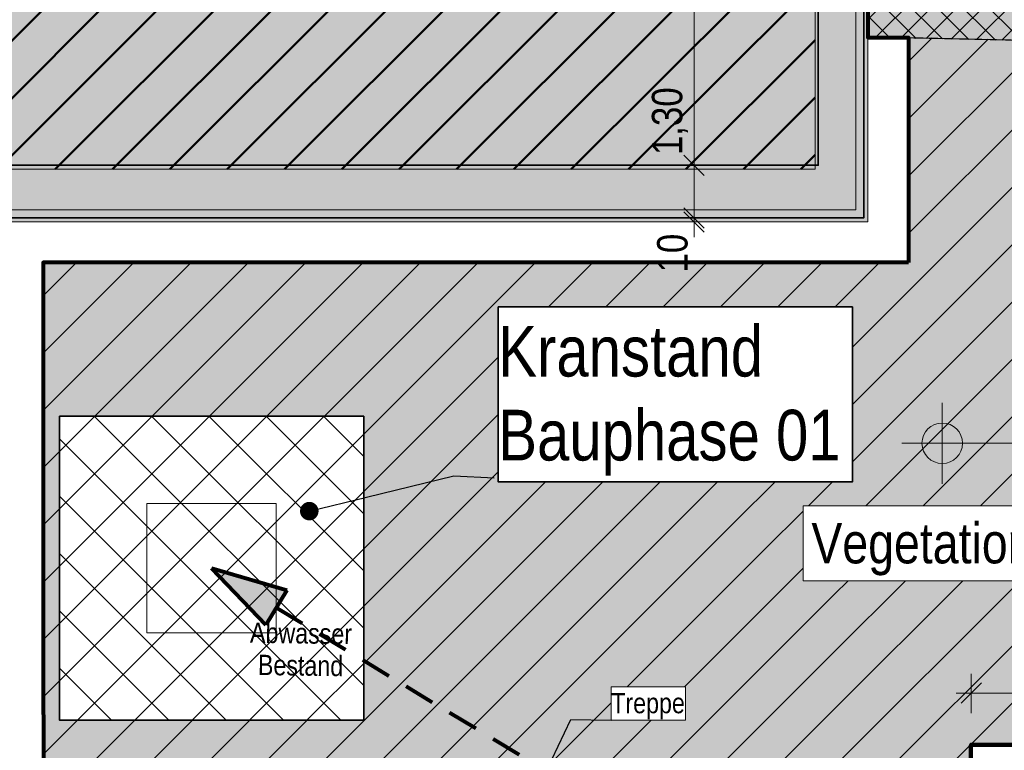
# Model space of a CAD drawing. Header units: metres. Extents: x -177922 to 5550634, y -507967 to 368279.
# Tile 14 of 125: x -18814 to 5465, y -15304 to 2721. Entities that reach past the tile are written whole.
import ezdxf

# ---------------------------------------------------------------- set-up
doc = ezdxf.new("R2010")
doc.units = ezdxf.units.M
doc.header["$LTSCALE"] = 0.05
doc.header["$XCLIPFRAME"] = 0
doc.linetypes.add('Strichlinie_ lang-2', pattern=[25000, 15000, -10000])
doc.linetypes.add('Wipeout_Contour', pattern=[20000, 0, -20000])
for name, color, linetype in [('A_1_Schraffuren', 7, 'Continuous'), ('A_6_BE_Bauzaun', 7, 'Continuous'), ('A_6_BE_befestigte_Flächen_neu', 7, 'Continuous'), ('A_6_BE_Bemaßung', 7, 'Continuous'), ('A_6_BE_Bemaßung.2', 7, 'Continuous'), ('A_6_BE_Bemaßung_Höhen.2', 7, 'Continuous'), ('A_6_BE_Böschung.2', 7, 'Continuous'), ('A_6_BE_Kran', 7, 'Continuous'), ('A_6_BE_Linien', 7, 'Continuous'), ('A_6_BE_Linien_Leitungen', 7, 'Continuous'), ('A_6_BE_Text', 7, 'Continuous')]:
    doc.layers.add(name, color=color, linetype=linetype)
doc.styles.add('ERSTELLTER_STIL_1', font='txt')
doc.styles.add('ERSTELLTER_STIL_2', font='ARIALN.TTF')
doc.linetypes.add('Abbruch-2', pattern='A,0,[1,ARC_5_DOK_LP_BE_02_F_F Baustelleneinrichtung Aushub1.Shx,S=317.460317,R=0,X=0,Y=0],-40000,0', length=40000)
doc.linetypes.add('Böschung', pattern='A,0,[2,ARC_5_DOK_LP_BE_02_F_F Baustelleneinrichtung Aushub1.Shx,S=111.111111,R=0,X=0,Y=0],-14000,0', length=14000)
doc.dimstyles.new('ERSTELLTER_STIL__1', dxfattribs={"dimtxt": 750, "dimasz": 475, "dimexe": 0.18, "dimexo": 500, "dimgap": 0, "dimtad": 1, "dimlfac": 0.001, "dimzin": 0, "dimdsep": 46, "dimtxsty": 'ERSTELLTER_STIL_1', "dimblk": 'ARROWHEAD_6', "dimblk1": 'ARROWHEAD_6', "dimblk2": 'ARROWHEAD_6', "dimcen": 0.09, "dimclrd": 1, "dimclre": 1, "dimclrt": 1, "dimazin": 0, "dimtfac": 1, "dimtdec": 4, "dimtmove": 0, "dimatfit": 3, "dimfxl": 1, "dimtolj": 1, "dimtzin": 0, "dimarcsym": 0})
doc.dimstyles.new('ERSTELLTER_STIL__11', dxfattribs={"dimtxt": 0.18, "dimasz": 18.24, "dimexe": 0.18, "dimexo": 0.0625, "dimgap": 0, "dimtad": 0, "dimtih": 1, "dimtoh": 1, "dimdec": 4, "dimzin": 0, "dimdsep": 46, "dimcen": 0.09, "dimadec": 0, "dimazin": 0, "dimtfac": 1, "dimtdec": 4, "dimtmove": 0, "dimatfit": 3, "dimldrblk": 'ARROWHEAD_11', "dimfxl": 1, "dimtolj": 1, "dimtzin": 0, "dimarcsym": 0})
doc.dimstyles.new('ERSTELLTER_STIL__12', dxfattribs={"dimtxt": 750, "dimasz": 475, "dimexe": 0.18, "dimexo": 500, "dimgap": 0, "dimtad": 1, "dimlfac": 0.001, "dimzin": 0, "dimdsep": 46, "dimtxsty": 'ERSTELLTER_STIL_1', "dimblk": 'ARROWHEAD_6', "dimblk1": 'ARROWHEAD_6', "dimblk2": 'ARROWHEAD_6', "dimcen": 0.09, "dimclrd": 1, "dimclre": 1, "dimclrt": 1, "dimazin": 0, "dimtfac": 1, "dimtdec": 4, "dimtmove": 2, "dimatfit": 3, "dimfxl": 1, "dimtolj": 1, "dimtzin": 0, "dimarcsym": 0})
doc.dimstyles.new('ERSTELLTER_STIL__13', dxfattribs={"dimtxt": 750, "dimasz": 475, "dimexe": 0.18, "dimexo": 500, "dimgap": 0, "dimtad": 1, "dimtih": 1, "dimtoh": 1, "dimlfac": 0.001, "dimzin": 0, "dimdsep": 46, "dimtxsty": 'ERSTELLTER_STIL_1', "dimblk": 'ARROWHEAD_6', "dimblk1": 'ARROWHEAD_6', "dimblk2": 'ARROWHEAD_6', "dimcen": 0.09, "dimclrd": 1, "dimclre": 1, "dimclrt": 1, "dimazin": 0, "dimtfac": 1, "dimtdec": 4, "dimtmove": 0, "dimatfit": 3, "dimfxl": 1, "dimtolj": 1, "dimtzin": 0, "dimarcsym": 0})
doc.dimstyles.new('ERSTELLTER_STIL__18', dxfattribs={"dimtxt": 0.18, "dimasz": 912, "dimexe": 0.18, "dimexo": 0.0625, "dimgap": 0, "dimtad": 0, "dimtih": 1, "dimtoh": 1, "dimdec": 4, "dimzin": 0, "dimdsep": 46, "dimcen": 0.09, "dimadec": 0, "dimazin": 0, "dimtfac": 1, "dimtdec": 4, "dimtmove": 0, "dimatfit": 3, "dimldrblk": 'ARROWHEAD_11', "dimfxl": 1, "dimtolj": 1, "dimtzin": 0, "dimarcsym": 0})
doc.dimstyles.new('ERSTELLTER_STIL__19', dxfattribs={"dimtxt": 0.18, "dimasz": 36.48, "dimexe": 0.18, "dimexo": 0.0625, "dimgap": 0, "dimtad": 0, "dimtih": 1, "dimtoh": 1, "dimdec": 4, "dimzin": 0, "dimdsep": 46, "dimcen": 0.09, "dimadec": 0, "dimazin": 0, "dimtfac": 1, "dimtdec": 4, "dimtmove": 0, "dimatfit": 3, "dimldrblk": 'ARROWHEAD_11', "dimfxl": 1, "dimtolj": 1, "dimtzin": 0, "dimarcsym": 0})
doc.dimstyles.new('ERSTELLTER_STIL__3', dxfattribs={"dimtxt": 750, "dimasz": 475, "dimexe": 0.18, "dimexo": 500, "dimgap": 0, "dimtad": 1, "dimlfac": 0.001, "dimzin": 0, "dimdsep": 46, "dimtxsty": 'ERSTELLTER_STIL_1', "dimblk": 'ARROWHEAD_6', "dimblk1": 'ARROWHEAD_6', "dimblk2": 'ARROWHEAD_6', "dimcen": 0.09, "dimclrd": 6, "dimclre": 6, "dimclrt": 6, "dimazin": 0, "dimtfac": 1, "dimtdec": 4, "dimtmove": 0, "dimatfit": 3, "dimfxl": 1, "dimtolj": 1, "dimtzin": 0, "dimarcsym": 0})
picture_1 = doc.add_image_def('image5.jpg', size_in_pixel=(379, 363))
pattern_1 = [(45, (0, 0), (-707.107, 707.107), [])]

# ---------------------------------------------------------------- blocks, each defined once
blk = doc.blocks.new('*D9')
at = {"layer": 'A_6_BE_Bemaßung', "color": 6, "linetype": 'Continuous', "lineweight": 18}
for p, q in [((4650, -14390), (4650, -13421)), ((14649, -14390), (14649, -13421)), ((4900, -13640), (4400, -14140)), ((14399, -14140), (14899, -13640)), ((4275, -13890), (4650, -13890)), ((4650, -13890), (14649, -13890)), ((14649, -13890), (15024, -13890))]:
    blk.add_line(p, q, dxfattribs=at)
at = {"layer": 'A_6_BE_Bemaßung', "color": 6, "lineweight": 18, "insert": (8528, -13740), "char_height": 750, "attachment_point": 7, "rotation": 359.9997, "style": 'ERSTELLTER_STIL_1'}
blk.add_mtext('\\A1;{\\pql;\\fSwis721 Cn BT|b0|i0|c0|p0;\\W1.000000;10,00}', dxfattribs=at)
blk = doc.blocks.new('ARROWHEAD_6')
at = {"color": 0, "linetype": 'Continuous', "lineweight": 0}
for p, q in [((0, 0), (-1, 0)), ((-0.5, -0.5), (0.5, 0.5))]:
    blk.add_line(p, q, dxfattribs=at)
blk = doc.blocks.new('ARROWHEAD_11')
at = {"color": 0, "linetype": 'Continuous', "lineweight": 0}
blk.add_line((0, 0), (-1, 0), dxfattribs=at)
at = {"color": 0, "linetype": 'Continuous', "lineweight": 0, "const_width": 0.25, "flags": 128}
blk.add_lwpolyline([(-0.125, 0, 1), (0.125, 0, 1)], format="xyb", close=True, dxfattribs=at)
blk = doc.blocks.new('*D65')
at = {"layer": 'A_6_BE_Bemaßung.2', "color": 1, "linetype": 'Continuous', "lineweight": 18}
for p, q in [((-19325, -20745), (-19325, -19776)), ((-19225, -20745), (-19225, -19776)), ((-19575, -20526), (-19075, -20026)), ((-18975, -20026), (-19475, -20526)), ((-19325, -20276), (-19225, -20276)), ((-19225, -20276), (-18850, -20276))]:
    blk.add_line(p, q, dxfattribs=at)
at = {"layer": 'A_6_BE_Bemaßung.2', "color": 1, "lineweight": 18, "insert": (-18975, -20126), "char_height": 750, "attachment_point": 7, "style": 'ERSTELLTER_STIL_1'}
blk.add_mtext('\\A1;{\\pql;\\fSwis721 Cn BT|b0|i0|c0|p0;\\W1.000000;10}', dxfattribs=at)
blk = doc.blocks.new('*D69')
at = {"layer": 'A_6_BE_Bemaßung.2', "color": 1, "linetype": 'Continuous', "lineweight": 18}
for p, q in [((-24139, 21075), (-23639, 20575)), ((-23389, 20825), (-24358, 20825)), ((-23889, -870), (-23889, 20825)), ((-24139, -620), (-23639, -1120))]:
    blk.add_line(p, q, dxfattribs=at)
at = {"layer": 'A_6_BE_Bemaßung.2', "color": 1, "lineweight": 18, "char_height": 750, "attachment_point": 7, "rotation": 90, "style": 'ERSTELLTER_STIL_1'}
for s, insert in [('\\A1;{\\pql;\\fSwis721 Cn BT|b0|i0|c0|p0;\\W1.000000;1,30}', (-24039, 18831)), ('\\A1;{\\pql;\\fSwis721 Cn BT|b0|i0|c0|p0;\\W1.000000;21,70}', (-24039, 6268))]:
    blk.add_mtext(s, dxfattribs=dict(at, insert=insert))
blk = doc.blocks.new('*D72')
at = {"layer": 'A_6_BE_Bemaßung.2', "color": 1, "linetype": 'Continuous', "lineweight": 18}
for p, q in [((-2186, -2170), (-2186, -870)), ((-2436, -1920), (-1936, -2420)), ((-1686, -2170), (-2655, -2170)), ((-1936, -2520), (-2436, -2020)), ((-2186, -2270), (-2186, -2170)), ((-1686, -2270), (-2655, -2270)), ((-2186, -2645), (-2186, -2270))]:
    blk.add_line(p, q, dxfattribs=at)
at = {"layer": 'A_6_BE_Bemaßung.2', "color": 1, "lineweight": 18, "insert": (-2336, -3516), "char_height": 750, "attachment_point": 7, "rotation": 90, "style": 'ERSTELLTER_STIL_1'}
blk.add_mtext('\\A1;{\\pql;\\fSwis721 Cn BT|b0|i0|c0|p0;\\W1.000000;10}', dxfattribs=at)
blk = doc.blocks.new('*D73')
at = {"layer": 'A_6_BE_Bemaßung.2', "color": 1, "linetype": 'Continuous', "lineweight": 18}
for p, q in [((-2436, -620), (-1936, -1120)), ((-1686, -870), (-2655, -870)), ((-2186, -2170), (-2186, -870)), ((-2436, -1920), (-1936, -2420)), ((-1936, -2520), (-2436, -2020))]:
    blk.add_line(p, q, dxfattribs=at)
blk = doc.blocks.new('*D74')
at = {"layer": 'A_6_BE_Bemaßung.2', "color": 1, "linetype": 'Continuous', "lineweight": 18}
for p, q in [((-2436, 21075), (-1936, 20575)), ((-1686, 20825), (-2655, 20825)), ((-2186, -870), (-2186, 20825)), ((-2436, -620), (-1936, -1120)), ((-1686, -870), (-2655, -870))]:
    blk.add_line(p, q, dxfattribs=at)
at = {"layer": 'A_6_BE_Bemaßung.2', "color": 1, "lineweight": 18, "char_height": 750, "attachment_point": 7, "rotation": 90, "style": 'ERSTELLTER_STIL_1'}
for s, insert in [('\\A1;{\\pql;\\fSwis721 Cn BT|b0|i0|c0|p0;\\W1.000000;1,30}', (-2336, 18831)), ('\\A1;{\\pql;\\fSwis721 Cn BT|b0|i0|c0|p0;\\W1.000000;21,70}', (-2336, 10186)), ('\\A1;{\\pql;\\fSwis721 Cn BT|b0|i0|c0|p0;\\W1.000000;1,30}', (-2336, -620))]:
    blk.add_mtext(s, dxfattribs=dict(at, insert=insert))

msp = doc.modelspace()

# ---------------------------------------------------------------- hatches: boundary and pattern name
at = {"layer": 'A_1_Schraffuren', "linetype": 'Continuous', "lineweight": 50}
h = msp.add_hatch(dxfattribs=at)
h.set_pattern_fill('_Abstandsflächen_0005', color=30, style=0, pattern_type=2)
h.set_pattern_definition(pattern_1)
h.paths.add_polyline_path([(800, -970), (-57225, -970), (-57225, 12275), (-52700, 12275), (-52700, 20925), (800, 20925)])
at = {"layer": 'A_1_Schraffuren', "linetype": 'Continuous', "lineweight": 18}
msp.add_hatch(color=37, dxfattribs=at).paths.add_polyline_path([(3106.197, -3270), (-18237.238, -3270), (-18223.17, -25576.683), (4649.911, -25547.225), (4641.47, -15173.355), (38256.996, -15145.457), (38256.996, -35543.461), (50303.296, -35533.453), (50303.296, -59432.715), (57306.16, -59532.542), (57306.16, -58075.159), (78626.2, -37025.117), (25824.615, 18327.038), (20034.313, 12806.855), (2100, 12806.855), (2100, 2283.801), (3099.999, 2284.916)])
h = msp.add_hatch(dxfattribs=at)
h.set_pattern_fill('GKB_0005', color=84, style=0, pattern_type=2)
h.set_pattern_definition([(45, (-46222.5, 4681.9), (-318.198, 318.198), []), (135, (-46222.5, 4681.9), (318.198, 318.198), [])])
h.paths.add_polyline_path([(2100, 2286.566), (2100, 5047.073), (12800, 5047.073), (12800, 6768.637), (17301.74, 6690.995), (17189.091, 1959.663)])
h = msp.add_hatch(dxfattribs=at)
h.set_pattern_fill('_Abstandsflächen_0005', color=6, style=0, pattern_type=2)
h.set_pattern_definition(pattern_1)
h.paths.add_polyline_path([(-18223.17, -25576.683), (-18237.238, -3270), (3106.197, -3270), (3099.999, 2284.916), (17189.091, 1959.663), (16781.621, -15163.285), (4649.595, -15158.819), (4649.911, -25547.225)])

# ---------------------------------------------------------------- linework, layer by layer
at = {"layer": 'A_1_Schraffuren', "color": 7, "linetype": 'Continuous', "lineweight": 18, "flags": 128}
for points in [[(800, -970), (-57225, -970), (-57225, 12275), (-52700, 12275), (-52700, 20925), (800, 20925)], [(-18223.17, -25576.683), (-18237.238, -3270), (3106.197, -3270), (3099.999, 2284.916), (17189.091, 1959.663), (16781.621, -15163.285), (4649.595, -15158.819), (4649.911, -25547.225)]]:
    msp.add_lwpolyline(points, close=True, dxfattribs=at)
at = {"layer": 'A_1_Schraffuren', "color": 1, "linetype": 'Continuous', "lineweight": 80, "flags": 128}
msp.add_lwpolyline([(3106.197, -3270), (-18237.238, -3270), (-18223.17, -25576.683), (4649.911, -25547.225), (4641.47, -15173.355), (38256.996, -15145.457), (38256.996, -35543.461), (50303.296, -35533.453), (50303.296, -59432.715), (57306.16, -59532.542), (57306.16, -58075.159), (78626.2, -37025.117), (25824.615, 18327.038), (20034.313, 12806.855), (2100, 12806.855), (2100, 2283.801), (3099.999, 2284.916)], close=True, dxfattribs=at)
at = {"layer": 'A_6_BE_Bauzaun', "color": 220, "linetype": 'Abbruch-2', "lineweight": 80}
msp.add_lwpolyline([(4649.595, -25158.834), (4649.595, -15158.819), (14649.037, -15158.87), (14648.986, -25158.87)], dxfattribs=at)
at = {"layer": 'A_6_BE_befestigte_Flächen_neu', "color": 7, "linetype": 'Continuous', "lineweight": 18}
msp.add_lwpolyline([(17189.091, 1959.663), (2100, 2286.566)], dxfattribs=at)
at = {"layer": 'A_6_BE_Bemaßung_Höhen.2', "color": 7, "linetype": 'Continuous', "lineweight": 18}
for p, q in [((3934.605, -8729.556), (3934.605, -6729.556)), ((2934.605, -7729.556), (12157.265, -7729.556))]:
    msp.add_line(p, q, dxfattribs=at)
msp.add_circle((3934.605, -7729.556), 500, dxfattribs=at)
at = {"layer": 'A_6_BE_Böschung.2', "color": 7, "linetype": 'Böschung', "lineweight": 18}
msp.add_lwpolyline([(-54200, 22425), (1800, 22425), (1800, -1970), (-19525, -1970), (-19525, -22375), (-33825, -22375), (-33825, -46225), (-58625, -46225), (-58625, 13775), (-54200, 13775)], close=True, dxfattribs=at)

# ---------------------------------------------------------------- dimensions: what is measured, and where the dimension line sits
at = {"layer": 'A_6_BE_Bemaßung', "color": 6, "linetype": 'Continuous', "lineweight": 18}
dim = msp.add_linear_dim(base=(14649.043, -13889.843), p1=(4649.595, -15158.819), p2=(14649.037, -15158.87), angle=359.9997107, dimstyle='ERSTELLTER_STIL__3', dxfattribs=at)
dim.commit()
dim.dimension.update_dxf_attribs({"geometry": '*D9', "text_midpoint": (9784.55, -13364.818), "dimtype": 160, "text_rotation": 359.9997107})
at = {"layer": 'A_6_BE_Bemaßung.2', "color": 1, "linetype": 'Continuous', "lineweight": 18}
for base, p1, picture, middle in [((-23889.374, 20825), (-20625, -870), '*D69', (-24414.374, 7524.39)), ((-2186.236, 20825), (875, -870), '*D74', (-2711.236, 11441.964))]:
    dim = msp.add_linear_dim(base=base, p1=p1, p2=(875, 20825), angle=90, text='21,70', dimstyle='ERSTELLTER_STIL__12', dxfattribs=at)
    dim.commit()
    dim.dimension.update_dxf_attribs({"geometry": picture, "text_midpoint": middle, "dimtype": 160, "text_rotation": 90})
for base, p1, p2, picture, middle in [((-2186.236, -870), (2000, -2170), (875, -870), '*D73', (-2711.236, 350.935)), ((-2186.236, -2170), (2100, -2270), (2000, -2170), '*D72', (-2711.236, -2945.325))]:
    dim = msp.add_linear_dim(base=base, p1=p1, p2=p2, angle=90, dimstyle='ERSTELLTER_STIL__1', dxfattribs=at)
    dim.commit()
    dim.dimension.update_dxf_attribs({"geometry": picture, "text_midpoint": middle, "dimtype": 160, "text_rotation": 90})

# ---------------------------------------------------------------- next in the draw order: wipeouts: each hides what was drawn before it
at = {"color": 6, "linetype": 'Continuous', "lineweight": 18, "ltscale": 53495.611884}
msp.add_wipeout([(507.107, -9272.888), (13001.507, -9272.888), (13001.507, -11119.948), (507.107, -11119.948)], dxfattribs=at).dxf.layer = 'A_6_BE_Text'

# ---------------------------------------------------------------- next in the draw order: hatches: boundary and pattern name
at = {"layer": 'A_1_Schraffuren', "linetype": 'Continuous', "lineweight": 18}
for color, points in [(253, [(-57125, 12175), (-57125, -44625), (-35425, -44625), (-35425, -20775), (-20625, -20775), (-20625, -870), (875, -870), (875, 20825), (-52775, 20825), (-52775, 12175)]), (251, [(-57125, -44625), (-35425, -44625), (-35425, -20775), (-20625, -20775), (-20625, -15525), (-20625, -8125), (-20625, -870), (875, -870), (875, 20825), (-52775, 20825), (-52775, 12175), (-57125, 12175)])]:
    msp.add_hatch(color=color, dxfattribs=at).paths.add_polyline_path(points)

# ---------------------------------------------------------------- next in the draw order: linework, layer by layer
at = {"layer": 'A_1_Schraffuren', "color": 7, "linetype": 'Continuous', "lineweight": 35, "flags": 128}
msp.add_lwpolyline([(-57125, 12175), (-57125, -44625), (-35425, -44625), (-35425, -20775), (-20625, -20775), (-20625, -870), (875, -870), (875, 20825), (-52775, 20825), (-52775, 12175)], close=True, dxfattribs=at)
at = {"layer": 'A_1_Schraffuren', "color": 1, "linetype": 'Continuous', "lineweight": 18, "flags": 128}
msp.add_lwpolyline([(-57125, -44625), (-35425, -44625), (-35425, -20775), (-20625, -20775), (-20625, -15525), (-20625, -8125), (-20625, -870), (875, -870), (875, 20825), (-52775, 20825), (-52775, 12175), (-57125, 12175)], close=True, dxfattribs=at)
at = {"layer": 'A_6_BE_Text', "color": 6, "linetype": 'Continuous', "lineweight": 18, "flags": 128}
msp.add_lwpolyline([(507.107, -9272.888), (13001.507, -9272.888), (13001.507, -11119.948), (507.107, -11119.948)], close=True, dxfattribs=at)

# ---------------------------------------------------------------- next in the draw order: texts
at = {"layer": 'A_6_BE_Text', "color": 6, "linetype": 'Continuous', "lineweight": 18, "insert": (707.107, -10993.522), "char_height": 1000, "attachment_point": 7, "style": 'ERSTELLTER_STIL_2'}
msp.add_mtext('\\A1;{\\pql;\\fArial Narrow|b0|i0|c0|p0;\\W1.000000;Vegetationsschutzzaun }', dxfattribs=at)

# ---------------------------------------------------------------- next in the draw order: leaders
at = {"layer": 'A_6_BE_Text', "color": 6, "linetype": 'Continuous', "lineweight": 18, "annotation_type": 0, "has_hookline": 1, "hookline_direction": 1, "text_width": 11767.768}
msp.add_leader([(14101.507, -15158.85), (14101.507, -10993.522), (13101.507, -11019.948)], dimstyle='ERSTELLTER_STIL__11', dxfattribs=at)

# ---------------------------------------------------------------- next in the draw order: wipeouts: each hides what was drawn before it
at = {"color": 254, "linetype": 'Wipeout_Contour', "lineweight": 0, "ltscale": 72569.020662}
msp.add_wipeout([(-17831.829, -7060.893), (-10331.829, -7060.893), (-10331.829, -14560.893), (-17831.829, -14560.893)], dxfattribs=at).dxf.layer = 'A_1_Schraffuren'

# ---------------------------------------------------------------- next in the draw order: hatches: boundary and pattern name
at = {"layer": 'A_1_Schraffuren', "linetype": 'Continuous', "lineweight": 18}
h = msp.add_hatch(color=206, dxfattribs=at)
h.paths.add_polyline_path([(-58925, 14075), (-58925, -46525), (-33525, -46525), (-33525, -22675), (-19225, -22675), (-19225, -2270), (2100, -2270), (2100, 22725), (-54500, 22725), (-54500, 14075)])
h.paths.add_polyline_path([(-58425, 13475), (-58425, -45925), (-34125, -45925), (-34125, -22075), (-19325, -22075), (-19325, -2170), (2000, -2170), (2000, 22125), (-53900, 22125), (-53900, 13475)], flags=0)
h = msp.add_hatch(color=133, dxfattribs=at)
h.paths.add_polyline_path([(-58425, 13475), (-58425, -45925), (-34125, -45925), (-34125, -22075), (-19325, -22075), (-19325, -2170), (2000, -2170), (2000, 22125), (-53900, 22125), (-53900, 13475)])
h.paths.add_polyline_path([(-57125, 12175), (-57125, -44625), (-35425, -44625), (-35425, -20775), (-20625, -20775), (-20625, -870), (875, -870), (875, 20825), (-52775, 20825), (-52775, 12175)], flags=0)
at = {"layer": 'A_1_Schraffuren', "linetype": 'Continuous', "lineweight": 35}
h = msp.add_hatch(dxfattribs=at)
h.set_pattern_fill('_Bauliche_Anlagen_geplan_EC', color=201, style=0, pattern_type=2)
h.set_pattern_definition([(45, (0, 0), (-707.107, 707.107), []), (135, (0, 0), (707.107, 707.107), [])])
h.paths.add_polyline_path([(-17831.829, -7060.893), (-10331.829, -7060.893), (-10331.829, -14560.893), (-17831.829, -14560.893)])
at = {"layer": 'A_1_Schraffuren', "linetype": 'Continuous', "lineweight": 80}
msp.add_hatch(color=5, dxfattribs=at).paths.add_polyline_path([(-14081.829, -10810.893), (-12745.834, -12206.302), (-12227.118, -11351.355)])

# ---------------------------------------------------------------- next in the draw order: linework, layer by layer
at = {"layer": 'A_1_Schraffuren', "color": 6, "linetype": 'Continuous', "lineweight": 18, "flags": 128}
for points in [[(-58925, 14075), (-58925, -46525), (-33525, -46525), (-33525, -22675), (-19225, -22675), (-19225, -2270), (2100, -2270), (2100, 22725), (-54500, 22725), (-54500, 14075)], [(-58425, 13475), (-58425, -45925), (-34125, -45925), (-34125, -22075), (-19325, -22075), (-19325, -2170), (2000, -2170), (2000, 22125), (-53900, 22125), (-53900, 13475)]]:
    msp.add_lwpolyline(points, close=True, dxfattribs=at)
at = {"layer": 'A_1_Schraffuren', "color": 7, "linetype": 'Continuous', "lineweight": 35, "flags": 128}
for points in [[(-58425, 13475), (-58425, -45925), (-34125, -45925), (-34125, -22075), (-19325, -22075), (-19325, -2170), (2000, -2170), (2000, 22125), (-53900, 22125), (-53900, 13475)], [(-57125, 12175), (-57125, -44625), (-35425, -44625), (-35425, -20775), (-20625, -20775), (-20625, -870), (875, -870), (875, 20825), (-52775, 20825), (-52775, 12175)]]:
    msp.add_lwpolyline(points, close=True, dxfattribs=at)
at = {"layer": 'A_1_Schraffuren', "color": 201, "linetype": 'Continuous', "lineweight": 35, "flags": 128}
msp.add_lwpolyline([(-17831.829, -7060.893), (-10331.829, -7060.893), (-10331.829, -14560.893), (-17831.829, -14560.893)], close=True, dxfattribs=at)
at = {"layer": 'A_6_BE_Kran', "color": 5, "linetype": 'Continuous', "lineweight": 80}
for p, q in [((-14081.829, -10810.893), (-12227.118, -11351.355)), ((-14081.829, -10810.893), (-12745.834, -12206.302)), ((-12227.118, -11351.355), (-12745.834, -12206.302))]:
    msp.add_line(p, q, dxfattribs=at)
at = {"layer": 'A_6_BE_Kran', "color": 5, "linetype": 'Strichlinie_ lang-2', "lineweight": 80, "flags": 128}
msp.add_lwpolyline([(-12486.476, -11778.829), (22795.436, -33185.145)], dxfattribs=at)
at = {"layer": 'A_6_BE_Kran', "color": 5, "linetype": 'Strichlinie_ lang-2', "lineweight": 80}
for centre in [(-14081.829, -10810.893), (-29625, -15275)]:
    msp.add_circle(centre, 45000, dxfattribs=at)
at = {"layer": 'A_6_BE_Linien', "color": 16, "linetype": 'Continuous', "lineweight": 18}
msp.add_lwpolyline([(-58925, 14075), (-58925, -46525), (-33525, -46525), (-33525, -22675), (-19225, -22675), (-19225, -2270), (2100, -2270), (2100, 22725), (-54500, 22725), (-54500, 14075)], close=True, dxfattribs=at)

# ---------------------------------------------------------------- next in the draw order: texts
at = {"layer": 'A_6_BE_Linien_Leitungen', "color": 32, "linetype": 'Continuous', "lineweight": 80, "insert": (-11891.578, -13467.673), "char_height": 500, "attachment_point": 8, "rotation": 359.1798911, "line_spacing_factor": 0.951591, "style": 'ERSTELLTER_STIL_1'}
msp.add_mtext('\\A1;{\\pqc;\\fSwis721 Cn BT|b0|i0|c0|p0;\\W1.000000;Abwasser\\P\\pqc;\\fSwis721 Cn BT|b0|i0|c0|p0;\\W1.000000;Bestand}', dxfattribs=at)

# ---------------------------------------------------------------- next in the draw order: dimensions: what is measured, and where the dimension line sits
at = {"layer": 'A_6_BE_Bemaßung.2', "color": 1, "linetype": 'Continuous', "lineweight": 18}
dim = msp.add_linear_dim(base=(-19225, -20276.487), p1=(-19325, -2170), p2=(-19225, -2270), dimstyle='ERSTELLTER_STIL__13', dxfattribs=at)
dim.commit()
dim.dimension.update_dxf_attribs({"geometry": '*D65', "text_midpoint": (-18404.227, -19751.487), "dimtype": 160})

# ---------------------------------------------------------------- next in the draw order: pictures from other files: only their frames are drawn
at = {"layer": 'A_6_BE_Kran', "linetype": 'Continuous', "lineweight": 0}
image = msp.add_image(picture_1, insert=(-15676.397, -12405.461), size_in_units=(3189.137, 3189.137), dxfattribs=at)
image.set_boundary_path([(-0.5, -0.5), (378.5, 362.5)])

# ---------------------------------------------------------------- next in the draw order: wipeouts: each hides what was drawn before it
at = {"color": 5, "linetype": 'Continuous', "lineweight": 80, "ltscale": 32967.204217}
msp.add_wipeout([(-7011.763, -4366.629), (1717.937, -4366.629), (1717.937, -8684.279), (-7011.763, -8684.279)], dxfattribs=at).dxf.layer = 'A_6_BE_Text'
at = {"color": 1, "linetype": 'Continuous', "lineweight": 18, "ltscale": 58239.045352}
msp.add_wipeout([(-4227.503, -13738.155), (-2393.513, -13738.155), (-2393.513, -14561.685), (-4227.503, -14561.685)], dxfattribs=at).dxf.layer = 'A_6_BE_Text'

# ---------------------------------------------------------------- next in the draw order: linework, layer by layer
at = {"layer": 'A_6_BE_Text', "color": 160, "linetype": 'Continuous', "lineweight": 35, "flags": 128}
msp.add_lwpolyline([(-7011.763, -4366.629), (1717.937, -4366.629), (1717.937, -8684.279), (-7011.763, -8684.279)], close=True, dxfattribs=at)
at = {"layer": 'A_6_BE_Text', "color": 1, "linetype": 'Continuous', "lineweight": 18, "flags": 128}
msp.add_lwpolyline([(-4227.503, -13738.155), (-2393.513, -13738.155), (-2393.513, -14561.685), (-4227.503, -14561.685)], close=True, dxfattribs=at)

# ---------------------------------------------------------------- next in the draw order: texts
at = {"layer": 'A_6_BE_Text', "color": 5, "linetype": 'Continuous', "lineweight": 80, "insert": (-7011.763, -8530.565), "char_height": 1250, "attachment_point": 7, "line_spacing_factor": 0.99411, "style": 'ERSTELLTER_STIL_2'}
msp.add_mtext('\\A1;{\\pql;\\fArial Narrow|b0|i0|c0|p0;\\W1.000000;Kranstand\\P\\pql;\\fArial Narrow|b0|i0|c0|p0;\\W1.000000;Bauphase 01}', dxfattribs=at)
at = {"layer": 'A_6_BE_Text', "color": 1, "linetype": 'Continuous', "lineweight": 18, "insert": (-4227.503, -14540.2), "char_height": 500, "attachment_point": 7, "style": 'ERSTELLTER_STIL_2'}
msp.add_mtext('\\A1;{\\pql;\\fArial Narrow|b0|i0|c0|p0;\\W1.000000;Treppe}', dxfattribs=at)

# ---------------------------------------------------------------- next in the draw order: leaders
at = {"layer": 'A_6_BE_Text', "color": 160, "linetype": 'Continuous', "lineweight": 35, "annotation_type": 0, "has_hookline": 1, "hookline_direction": 0, "text_width": 8074.324}
msp.add_leader([(-11673.177, -9403.181), (-8111.763, -8530.565), (-7111.763, -8584.279)], dimstyle='ERSTELLTER_STIL__18', dxfattribs=at)
at = {"layer": 'A_6_BE_Text', "color": 1, "linetype": 'Continuous', "lineweight": 18, "annotation_type": 0, "has_hookline": 1, "hookline_direction": 0, "text_width": 1777.277}
msp.add_leader([(-6419.662, -17076.062), (-5227.503, -14540.2), (-4227.503, -14561.685)], dimstyle='ERSTELLTER_STIL__19', dxfattribs=at)

doc.saveas('drawing.dxf')
